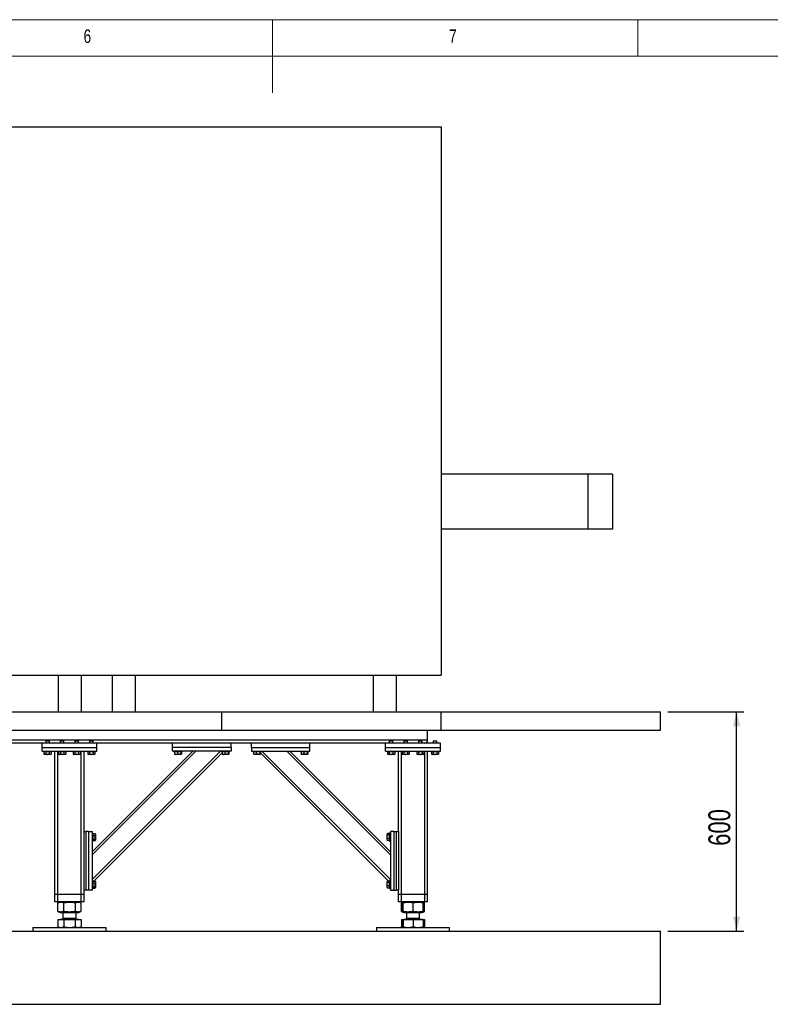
# Model space of a CAD drawing. Header units: millimetres. Extents: x 5 to 589, y 5 to 415.
# Tile 14 of 24: x 262 to 365, y 280 to 415. Entities that reach past the tile are written whole.
import ezdxf

# ---------------------------------------------------------------- set-up
doc = ezdxf.new("R2010")
doc.units = ezdxf.units.MM
doc.layers.add('COTES', color=1, linetype='Continuous')
doc.layers.add('NOTES', color=6, linetype='Continuous')
doc.layers.add('TRAIT-FORT', color=4, linetype='Continuous', lineweight=25)
doc.styles.add('SLDTEXTSTYLE0', font='TXT', dxfattribs={"width": 0.75})
doc.dimstyles.new('SLDDIMSTYLE1', dxfattribs={"dimtxt": 3, "dimasz": 2, "dimexe": 0, "dimexo": 0.0625, "dimgap": 0.75, "dimtad": 1, "dimlfac": 20, "dimrnd": 1e-09, "dimzin": 12, "dimdsep": 46, "dimtxsty": 'SLDTEXTSTYLE0', "dimsah": 1, "dimcen": 0.09, "dimadec": 0, "dimazin": 3, "dimtfac": 1, "dimtofl": 0, "dimtmove": 0, "dimatfit": 3, "dimfxl": 0, "dimfrac": 2, "dimtolj": 1, "dimtzin": 12, "dimarcsym": 0})

# ---------------------------------------------------------------- blocks, each defined once
blk = doc.blocks.new('_D_24')
at = {"layer": 'COTES', "color": 1}
for p, q in [((351.09, 320.33), (361.5, 320.33)), ((360.5, 290.33), (360.5, 320.33)), ((351.09, 290.33), (361.5, 290.33))]:
    blk.add_line(p, q, dxfattribs=at)
for points in [[(360.5, 320.33), (360, 318.33), (361, 318.33)], [(360.5, 290.33), (361, 292.33), (360, 292.33)]]:
    blk.add_solid(points, dxfattribs=at)
at = {"layer": 'COTES', "color": 1, "insert": (356.63, 302.01), "char_height": 3, "attachment_point": 1, "rotation": 90, "style": 'SLDTEXTSTYLE0'}
blk.add_mtext('600', dxfattribs=at)

msp = doc.modelspace()

# ---------------------------------------------------------------- linework, layer by layer
at = {"color": 7, "linetype": 'Continuous', "lineweight": 18}
for p, q in [((589, 415), (5, 415)), ((297, 415), (297, 405)), ((347, 410), (347, 415)), ((584, 410), (10, 410))]:
    msp.add_line(p, q, dxfattribs=at)
at = {"layer": 'TRAIT-FORT', "color": 4, "linetype": 'Continuous', "lineweight": 25}
for p, q in [((210.08551, 400.33155), (320.08551, 400.33155)), ((320.08551, 400.33155), (320.08551, 325.33155)), ((340.12328, 352.83155), (320.08551, 352.83155)), ((340.12328, 352.83155), (340.12328, 345.33155)), ((343.49795, 352.83155), (340.12328, 352.83155)), ((343.49795, 352.83155), (343.49795, 345.33155)), ((340.12328, 345.33155), (320.08551, 345.33155)), ((343.49795, 345.33155), (340.12328, 345.33155)), ((210.08551, 325.33155), (320.08551, 325.33155)), ((267.68551, 325.33155), (267.68551, 320.33155)), ((270.88551, 320.33155), (270.88551, 325.33155)), ((275.08551, 325.33155), (275.08551, 320.33155)), ((278.28551, 320.33155), (278.28551, 325.33155)), ((310.76551, 325.33155), (310.76551, 320.33155)), ((313.96551, 320.33155), (313.96551, 325.33155)), ((260.08533, 320.33155), (290.08533, 320.33155)), ((290.08533, 317.83155), (290.08533, 320.33155)), ((290.08533, 320.33155), (320.08533, 320.33155)), ((320.08533, 317.83155), (320.08533, 320.33155)), ((320.08533, 320.33155), (350.08533, 320.33155)), ((350.08533, 317.83155), (350.08533, 320.33155)), ((260.08533, 317.83155), (290.08533, 317.83155)), ((290.08533, 317.83155), (320.08533, 317.83155)), ((318.23533, 316.45655), (318.23533, 317.83155)), ((320.08533, 317.83155), (350.08533, 317.83155)), ((318.23533, 316.45655), (215.23533, 316.45655)), ((265.48533, 316.05655), (239.33533, 316.05655)), ((265.48533, 315.45655), (265.48533, 316.05655)), ((272.98533, 316.05655), (265.48533, 316.05655)), ((265.48533, 314.95655), (265.48533, 315.45655)), ((265.48533, 315.45655), (272.98533, 315.45655)), ((266.02033, 316.35655), (265.98533, 316.32155)), ((265.98533, 316.32155), (265.98533, 316.05655)), ((266.48533, 316.32155), (265.98533, 316.32155)), ((266.02033, 316.35655), (266.45033, 316.35655)), ((266.48533, 316.32155), (266.45033, 316.35655)), ((266.48533, 316.05655), (266.48533, 316.32155)), ((268.02033, 316.35655), (267.98533, 316.32155)), ((267.98533, 316.32155), (267.98533, 316.05655)), ((268.48533, 316.32155), (267.98533, 316.32155)), ((268.02033, 316.35655), (268.45033, 316.35655)), ((268.48533, 316.32155), (268.45033, 316.35655)), ((268.48533, 316.05655), (268.48533, 316.32155)), ((270.02033, 316.35655), (269.98533, 316.32155)), ((269.98533, 316.32155), (269.98533, 316.05655)), ((270.48533, 316.32155), (269.98533, 316.32155)), ((270.02033, 316.35655), (270.45033, 316.35655)), ((270.48533, 316.32155), (270.45033, 316.35655)), ((270.48533, 316.05655), (270.48533, 316.32155)), ((272.02033, 316.35655), (271.98533, 316.32155)), ((271.98533, 316.32155), (271.98533, 316.05655)), ((272.48533, 316.32155), (271.98533, 316.32155)), ((272.02033, 316.35655), (272.45033, 316.35655)), ((272.48533, 316.32155), (272.45033, 316.35655)), ((272.48533, 316.05655), (272.48533, 316.32155)), ((283.33533, 316.05655), (272.98533, 316.05655)), ((272.98533, 315.45655), (272.98533, 316.05655)), ((272.98533, 314.95655), (272.98533, 315.45655)), ((291.33533, 316.05655), (283.33533, 316.05655)), ((283.33533, 315.45655), (283.33533, 316.05655)), ((283.33533, 314.95655), (283.33533, 315.45655)), ((291.33533, 315.45655), (283.33533, 315.45655)), ((294.13533, 316.05655), (291.33533, 316.05655)), ((291.33533, 315.45655), (291.33533, 316.05655)), ((291.33533, 315.45655), (291.33533, 314.95655)), ((294.13533, 315.45655), (294.13533, 316.05655)), ((302.13533, 316.05655), (294.13533, 316.05655)), ((294.13533, 315.45655), (302.13533, 315.45655)), ((294.13533, 315.45655), (294.13533, 314.95655)), ((312.48533, 316.05655), (302.13533, 316.05655)), ((302.13533, 315.45655), (302.13533, 316.05655)), ((302.13533, 314.95655), (302.13533, 315.45655)), ((312.48533, 315.45655), (312.48533, 316.05655)), ((319.98533, 316.05655), (312.48533, 316.05655)), ((312.48533, 315.45655), (319.98533, 315.45655)), ((312.48533, 314.95655), (312.48533, 315.45655)), ((313.02033, 316.35655), (312.98533, 316.32155)), ((312.98533, 316.32155), (312.98533, 316.05655)), ((313.48533, 316.32155), (312.98533, 316.32155)), ((313.02033, 316.35655), (313.45033, 316.35655)), ((313.48533, 316.32155), (313.45033, 316.35655)), ((313.48533, 316.05655), (313.48533, 316.32155)), ((315.02033, 316.35655), (314.98533, 316.32155)), ((314.98533, 316.32155), (314.98533, 316.05655)), ((315.48533, 316.32155), (314.98533, 316.32155)), ((315.02033, 316.35655), (315.45033, 316.35655)), ((315.48533, 316.32155), (315.45033, 316.35655)), ((315.48533, 316.05655), (315.48533, 316.32155)), ((317.02033, 316.35655), (316.98533, 316.32155)), ((316.98533, 316.32155), (316.98533, 316.05655)), ((317.48533, 316.32155), (316.98533, 316.32155)), ((317.02033, 316.35655), (317.45033, 316.35655)), ((317.48533, 316.32155), (317.45033, 316.35655)), ((317.48533, 316.05655), (317.48533, 316.32155)), ((317.88533, 316.05655), (317.88533, 316.05969)), ((319.02033, 316.35655), (318.98533, 316.32155)), ((318.98533, 316.32155), (318.98533, 316.05655)), ((319.48533, 316.32155), (318.98533, 316.32155)), ((319.02033, 316.35655), (319.45033, 316.35655)), ((319.48533, 316.32155), (319.45033, 316.35655)), ((319.48533, 316.05655), (319.48533, 316.32155)), ((319.98533, 315.45655), (319.98533, 316.05655)), ((319.98533, 314.95655), (319.98533, 315.45655)), ((265.48533, 314.95655), (272.98533, 314.95655)), ((265.68533, 314.95655), (265.68533, 314.85655)), ((266.78533, 314.85655), (265.68534, 314.85655)), ((265.74458, 314.85655), (265.74458, 314.55678)), ((265.74458, 314.55678), (265.83158, 314.50655)), ((266.63908, 314.50655), (265.83158, 314.50655)), ((265.98996, 314.85655), (265.98996, 314.55678)), ((266.48071, 314.85655), (266.48071, 314.55678)), ((266.63908, 314.50655), (266.72608, 314.55678)), ((266.72608, 314.85655), (266.72608, 314.55678)), ((266.78533, 314.85655), (266.78533, 314.95655)), ((267.23533, 295.35655), (267.23533, 314.95655)), ((267.63533, 295.35655), (267.63533, 314.95655)), ((267.68533, 314.95655), (267.68533, 314.85655)), ((268.78533, 314.85655), (267.68534, 314.85655)), ((267.74458, 314.85655), (267.74458, 314.55678)), ((267.74458, 314.55678), (267.83158, 314.50655)), ((268.63908, 314.50655), (267.83158, 314.50655)), ((267.98996, 314.85655), (267.98996, 314.55678)), ((268.48071, 314.85655), (268.48071, 314.55678)), ((268.63908, 314.50655), (268.72608, 314.55678)), ((268.72608, 314.85655), (268.72608, 314.55678)), ((268.78533, 314.85655), (268.78533, 314.95655)), ((269.68533, 314.95655), (269.68533, 314.85655)), ((270.78533, 314.85655), (269.68534, 314.85655)), ((269.74458, 314.85655), (269.74458, 314.55678)), ((269.74458, 314.55678), (269.83158, 314.50655)), ((270.63908, 314.50655), (269.83158, 314.50655)), ((269.98996, 314.85655), (269.98996, 314.55678)), ((270.48071, 314.85655), (270.48071, 314.55678)), ((270.63908, 314.50655), (270.72608, 314.55678)), ((270.72608, 314.85655), (270.72608, 314.55678)), ((270.78533, 314.85655), (270.78533, 314.95655)), ((270.83533, 295.35655), (270.83533, 314.95655)), ((271.23533, 303.95655), (271.23533, 314.95655)), ((271.68533, 314.95655), (271.68533, 314.85655)), ((272.78533, 314.85655), (271.68534, 314.85655)), ((271.74458, 314.85655), (271.74458, 314.55678)), ((271.74458, 314.55678), (271.83158, 314.50655)), ((272.63908, 314.50655), (271.83158, 314.50655)), ((271.98996, 314.85655), (271.98996, 314.55678)), ((272.33533, 301.19919), (286.09269, 314.95655)), ((272.33533, 300.77493), (286.51696, 314.95655)), ((272.33533, 297.38082), (289.91107, 314.95655)), ((272.48071, 314.85655), (272.48071, 314.55678)), ((272.57232, 297.19354), (290.12345, 314.74467)), ((272.63908, 314.50655), (272.72608, 314.55678)), ((272.72608, 314.85655), (272.72608, 314.55678)), ((272.78533, 314.85655), (272.78533, 314.95655)), ((291.33533, 314.95655), (283.33533, 314.95655)), ((283.53533, 314.95655), (283.53533, 314.85655)), ((283.98383, 314.85655), (283.53533, 314.85655)), ((283.62345, 314.85655), (283.62345, 314.55678)), ((283.65253, 314.52333), (283.68158, 314.50655)), ((283.82445, 314.50655), (283.68158, 314.50655)), ((284.48908, 314.50655), (283.82445, 314.50655)), ((284.63533, 314.85655), (283.98383, 314.85655)), ((283.99799, 314.85655), (283.99799, 314.55678)), ((284.45988, 314.85655), (284.45988, 314.55678)), ((284.48908, 314.50655), (284.51814, 314.52333)), ((284.54722, 314.85655), (284.54722, 314.55678)), ((284.63533, 314.85655), (284.63533, 314.95655)), ((290.03533, 314.95655), (290.03533, 314.85655)), ((290.48383, 314.85655), (290.03533, 314.85655)), ((290.12345, 314.85655), (290.12345, 314.55678)), ((290.15253, 314.52333), (290.18158, 314.50655)), ((290.32445, 314.50655), (290.18158, 314.50655)), ((290.98908, 314.50655), (290.32445, 314.50655)), ((291.13533, 314.85655), (290.48383, 314.85655)), ((290.49799, 314.85655), (290.49799, 314.55678)), ((290.95988, 314.85655), (290.95988, 314.55678)), ((290.98908, 314.50655), (291.01814, 314.52333)), ((291.04722, 314.85655), (291.04722, 314.55678)), ((291.13533, 314.85655), (291.13533, 314.95655)), ((294.13533, 314.95655), (302.13533, 314.95655)), ((294.33533, 314.95655), (294.33533, 314.85655)), ((295.43533, 314.85655), (294.33533, 314.85655)), ((294.42345, 314.85655), (294.42345, 314.55678)), ((294.45253, 314.52333), (294.48158, 314.50655)), ((295.28908, 314.50655), (294.48158, 314.50655)), ((294.79799, 314.85655), (294.79799, 314.55678)), ((295.25988, 314.85655), (295.25988, 314.55678)), ((295.28908, 314.50655), (295.31814, 314.52333)), ((295.34722, 314.85655), (295.34722, 314.55678)), ((312.89834, 297.19354), (295.34722, 314.74467)), ((295.43533, 314.85655), (295.43533, 314.95655)), ((313.13533, 297.38082), (295.5596, 314.95655)), ((313.13533, 300.77493), (298.95371, 314.95655)), ((313.13533, 301.19919), (299.37797, 314.95655)), ((300.83533, 314.95655), (300.83533, 314.85655)), ((301.93533, 314.85655), (300.83533, 314.85655)), ((300.92345, 314.85655), (300.92345, 314.55678)), ((300.95253, 314.52333), (300.98158, 314.50655)), ((301.78908, 314.50655), (300.98158, 314.50655)), ((301.29799, 314.85655), (301.29799, 314.55678)), ((301.75988, 314.85655), (301.75988, 314.55678)), ((301.78908, 314.50655), (301.81814, 314.52333)), ((301.84722, 314.85655), (301.84722, 314.55678)), ((301.93533, 314.85655), (301.93533, 314.95655)), ((312.48533, 314.95655), (319.98533, 314.95655)), ((312.68533, 314.95655), (312.68533, 314.85655)), ((313.78533, 314.85655), (312.68534, 314.85655)), ((312.74458, 314.85655), (312.74458, 314.55678)), ((312.74458, 314.55678), (312.83158, 314.50655)), ((313.63908, 314.50655), (312.83158, 314.50655)), ((312.98996, 314.85655), (312.98996, 314.55678)), ((313.48071, 314.85655), (313.48071, 314.55678)), ((313.63908, 314.50655), (313.72608, 314.55678)), ((313.72608, 314.85655), (313.72608, 314.55678)), ((313.78533, 314.85655), (313.78533, 314.95655)), ((314.23533, 303.95655), (314.23533, 314.95655)), ((314.63533, 295.35655), (314.63533, 314.95655)), ((314.68533, 314.95655), (314.68533, 314.85655)), ((315.78533, 314.85655), (314.68534, 314.85655)), ((314.74458, 314.85655), (314.74458, 314.55678)), ((314.74458, 314.55678), (314.83158, 314.50655)), ((315.63908, 314.50655), (314.83158, 314.50655)), ((314.98996, 314.85655), (314.98996, 314.55678)), ((315.48071, 314.85655), (315.48071, 314.55678)), ((315.63908, 314.50655), (315.72608, 314.55678)), ((315.72608, 314.85655), (315.72608, 314.55678)), ((315.78533, 314.85655), (315.78533, 314.95655)), ((316.68533, 314.95655), (316.68533, 314.85655)), ((317.78533, 314.85655), (316.68534, 314.85655)), ((316.74458, 314.85655), (316.74458, 314.55678)), ((316.74458, 314.55678), (316.83158, 314.50655)), ((317.63908, 314.50655), (316.83158, 314.50655)), ((316.98996, 314.85655), (316.98996, 314.55678)), ((317.48071, 314.85655), (317.48071, 314.55678)), ((317.63908, 314.50655), (317.72608, 314.55678)), ((317.72608, 314.85655), (317.72608, 314.55678)), ((317.78533, 314.85655), (317.78533, 314.95655)), ((317.83533, 295.35655), (317.83533, 314.95655)), ((318.23533, 295.35655), (318.23533, 314.95655)), ((318.68533, 314.95655), (318.68533, 314.85655)), ((319.78533, 314.85655), (318.68534, 314.85655)), ((318.74458, 314.85655), (318.74458, 314.55678)), ((318.74458, 314.55678), (318.83158, 314.50655)), ((319.63908, 314.50655), (318.83158, 314.50655)), ((318.98996, 314.85655), (318.98996, 314.55678)), ((319.48071, 314.85655), (319.48071, 314.55678)), ((319.63908, 314.50655), (319.72608, 314.55678)), ((319.72608, 314.85655), (319.72608, 314.55678)), ((319.78533, 314.85655), (319.78533, 314.95655)), ((271.23533, 295.95655), (271.23533, 303.95655)), ((271.23533, 303.95655), (271.48533, 303.95655)), ((271.48533, 303.95655), (271.48533, 295.95655)), ((271.83533, 303.95655), (271.48533, 303.95655)), ((271.83533, 303.95655), (271.83533, 295.95655)), ((271.83533, 303.95655), (272.33533, 303.95655)), ((272.33533, 303.95655), (272.33533, 295.95655)), ((272.43533, 303.75655), (272.33533, 303.75655)), ((272.43533, 303.75655), (272.43533, 303.41723)), ((272.43533, 303.69354), (272.7351, 303.69354)), ((272.43533, 303.41723), (272.43533, 302.65655)), ((272.43533, 303.39756), (272.7351, 303.39756)), ((272.7351, 303.69354), (272.74987, 303.66794)), ((272.78533, 303.6103), (272.75151, 303.66888)), ((272.78533, 303.6103), (272.78533, 303.15669)), ((272.78533, 303.15669), (272.78533, 302.8028)), ((312.71915, 303.66888), (312.68533, 303.6103)), ((312.68533, 302.8028), (312.68533, 303.6103)), ((313.03533, 303.69354), (312.73556, 303.69354)), ((313.03533, 303.50253), (312.73556, 303.50253)), ((313.03533, 303.01554), (312.73556, 303.01554)), ((313.13533, 303.75655), (313.03533, 303.75655)), ((313.03533, 302.65655), (313.03533, 303.75655)), ((313.63533, 303.95655), (313.13533, 303.95655)), ((313.13533, 303.95655), (313.13533, 295.95655)), ((313.63533, 303.95655), (313.98533, 303.95655)), ((313.63533, 295.95655), (313.63533, 303.95655)), ((313.98533, 295.95655), (313.98533, 303.95655)), ((313.98533, 303.95655), (314.23533, 303.95655)), ((314.23533, 303.95655), (314.23533, 295.95655)), ((272.33533, 302.65655), (272.43533, 302.65655)), ((272.43533, 302.91057), (272.7351, 302.91057)), ((272.43533, 302.71956), (272.7351, 302.71956)), ((272.75151, 302.74422), (272.78533, 302.8028)), ((312.68533, 302.8028), (312.71915, 302.74422)), ((312.73556, 302.71956), (312.72079, 302.74517)), ((313.03533, 302.71956), (312.73556, 302.71956)), ((313.03533, 302.65655), (313.13533, 302.65655)), ((272.43533, 297.25655), (272.33533, 297.25655)), ((272.43533, 297.25655), (272.43533, 296.91723)), ((272.43533, 297.19354), (272.7351, 297.19354)), ((272.43533, 296.91723), (272.43533, 296.15655)), ((272.43533, 296.89756), (272.7351, 296.89756)), ((272.43533, 296.41057), (272.7351, 296.41057)), ((272.7351, 297.19354), (272.74987, 297.16794)), ((272.78533, 297.1103), (272.75151, 297.16888)), ((272.75151, 296.24422), (272.78533, 296.3028)), ((272.78533, 297.1103), (272.78533, 296.65669)), ((272.78533, 296.65669), (272.78533, 296.3028)), ((312.71915, 297.16888), (312.68533, 297.1103)), ((312.68533, 296.3028), (312.68533, 297.1103)), ((312.68533, 296.3028), (312.71915, 296.24422)), ((313.03533, 297.19354), (312.73556, 297.19354)), ((313.03533, 297.00253), (312.73556, 297.00253)), ((313.03533, 296.51554), (312.73556, 296.51554)), ((313.13533, 297.25655), (313.03533, 297.25655)), ((313.03533, 296.15655), (313.03533, 297.25655)), ((267.23533, 294.35655), (267.23533, 295.35655)), ((267.63533, 295.35655), (267.23533, 295.35655)), ((267.63533, 294.35655), (267.63533, 295.35655)), ((270.83533, 295.35655), (267.63533, 295.35655)), ((270.83533, 294.35655), (270.83533, 295.35655)), ((271.23533, 295.35655), (270.83533, 295.35655)), ((271.48533, 295.95655), (271.23533, 295.95655)), ((271.23533, 295.35655), (271.23533, 295.95655)), ((271.23533, 294.35655), (271.23533, 295.35655)), ((271.83533, 295.95655), (271.48533, 295.95655)), ((272.33533, 295.95655), (271.83533, 295.95655)), ((272.33533, 296.15655), (272.43533, 296.15655)), ((272.43533, 296.21956), (272.7351, 296.21956)), ((312.73556, 296.21956), (312.72079, 296.24517)), ((313.03533, 296.21956), (312.73556, 296.21956)), ((313.03533, 296.15655), (313.13533, 296.15655)), ((313.13533, 295.95655), (313.63533, 295.95655)), ((313.63533, 295.95655), (313.98533, 295.95655)), ((314.23533, 295.95655), (313.98533, 295.95655)), ((314.23533, 295.35655), (314.23533, 295.95655)), ((314.23533, 294.35655), (314.23533, 295.35655)), ((314.63533, 295.35655), (314.23533, 295.35655)), ((314.63533, 294.35655), (314.63533, 295.35655)), ((317.83533, 295.35655), (314.63533, 295.35655)), ((317.83533, 294.35655), (317.83533, 295.35655)), ((318.23533, 295.35655), (317.83533, 295.35655)), ((318.23533, 294.35655), (318.23533, 295.35655)), ((267.63533, 294.35655), (267.23533, 294.35655)), ((270.83533, 294.35655), (267.63533, 294.35655)), ((267.6598, 294.22907), (267.64774, 294.22473)), ((267.64774, 293.03837), (267.64774, 294.22473)), ((267.97388, 294.35655), (267.65852, 294.22914)), ((268.45817, 293.03837), (268.45817, 294.22473)), ((270.04577, 293.03837), (270.04577, 294.22473)), ((270.81214, 294.22914), (270.49678, 294.35655)), ((270.82293, 293.03837), (270.82293, 294.22473)), ((271.23533, 294.35655), (270.83533, 294.35655)), ((314.63533, 294.35655), (314.23533, 294.35655)), ((317.83533, 294.35655), (314.63533, 294.35655)), ((314.6598, 294.22907), (314.64774, 294.22473)), ((314.64774, 293.03837), (314.64774, 294.22473)), ((314.85726, 294.30943), (314.65852, 294.22914)), ((314.85083, 293.03837), (314.85083, 294.22473)), ((314.97388, 294.35655), (314.85932, 294.31027)), ((314.87004, 293.03837), (314.87004, 294.22473)), ((316.25455, 293.03837), (316.25455, 294.22473)), ((317.61135, 294.31027), (317.49678, 294.35655)), ((317.81214, 294.22914), (317.61135, 294.31027)), ((317.61984, 293.03837), (317.61984, 294.22473)), ((317.82293, 293.03837), (317.82293, 294.22473)), ((318.23533, 294.35655), (317.83533, 294.35655)), ((267.64774, 293.03837), (267.65979, 293.03422)), ((267.65852, 293.03397), (267.97388, 292.90655)), ((267.97388, 292.90655), (268.61787, 292.90655)), ((268.33533, 292.90655), (268.33533, 292.1148)), ((268.61787, 292.90655), (270.49678, 292.90655)), ((270.13533, 292.1148), (270.13533, 292.90655)), ((270.49678, 292.90655), (270.81214, 293.03397)), ((314.64774, 293.03837), (314.65979, 293.03422)), ((314.65852, 293.03397), (314.85949, 292.95277)), ((314.85949, 292.95277), (314.97388, 292.90655)), ((314.97388, 292.90655), (317.33533, 292.90655)), ((315.33533, 292.90655), (315.33533, 292.1148)), ((317.13533, 292.1148), (317.13533, 292.90655)), ((317.33533, 292.90655), (317.49678, 292.90655)), ((317.49678, 292.90655), (317.61118, 292.95277)), ((317.61118, 292.95277), (317.81214, 293.03397)), ((267.64773, 291.94655), (267.64773, 290.95436)), ((267.64773, 291.94655), (268.45817, 291.94655)), ((267.65852, 290.94831), (267.64773, 290.95436)), ((267.65842, 290.94813), (267.86033, 290.83155)), ((267.95758, 291.95655), (267.95758, 291.94655)), ((267.95758, 291.95655), (270.51308, 291.95655)), ((268.44358, 292.1148), (268.33533, 292.00655)), ((268.33533, 292.1148), (270.13533, 292.1148)), ((268.33533, 292.00655), (270.13533, 292.00655)), ((268.45817, 291.94655), (268.45817, 290.95436)), ((268.45817, 291.94655), (270.04577, 291.94655)), ((270.13533, 292.00655), (270.02708, 292.1148)), ((270.04577, 290.95436), (270.04577, 291.94655)), ((270.04577, 291.94655), (270.82293, 291.94655)), ((270.51308, 291.94655), (270.51308, 291.95655)), ((270.61033, 290.83155), (270.81225, 290.94813)), ((270.82293, 291.94655), (270.82293, 290.95436)), ((314.64773, 291.94655), (314.64773, 290.95436)), ((314.64773, 291.94655), (314.85082, 291.94655)), ((314.65852, 290.94831), (314.64773, 290.95436)), ((314.65842, 290.94813), (314.86033, 290.83155)), ((314.85082, 291.94655), (314.85082, 290.95436)), ((314.85082, 291.94655), (314.87004, 291.94655)), ((314.87004, 291.94655), (314.87004, 290.95436)), ((314.87004, 291.94655), (316.25455, 291.94655)), ((314.95758, 291.95655), (314.95758, 291.94655)), ((314.95758, 291.95655), (317.51308, 291.95655)), ((315.44358, 292.1148), (315.33533, 292.00655)), ((315.33533, 292.1148), (317.13533, 292.1148)), ((315.33533, 292.00655), (315.46141, 292.00655)), ((315.46141, 292.00655), (317.13533, 292.00655)), ((316.25455, 291.94655), (316.25455, 290.95436)), ((316.25455, 291.94655), (317.61984, 291.94655)), ((317.13533, 292.00655), (317.02708, 292.1148)), ((317.51308, 291.94655), (317.51308, 291.95655)), ((317.61033, 290.83155), (317.81225, 290.94813)), ((317.61984, 291.94655), (317.82293, 291.94655)), ((317.61984, 291.94655), (317.61984, 290.95436)), ((317.82293, 291.94655), (317.82293, 290.95436)), ((200.08533, 290.33155), (350.08533, 290.33155)), ((264.28533, 290.83155), (264.23533, 290.78155)), ((264.23533, 290.78155), (264.23533, 290.33155)), ((274.23533, 290.78155), (264.23533, 290.78155)), ((264.28533, 290.83155), (274.18533, 290.83155)), ((274.23533, 290.78155), (274.18533, 290.83155)), ((274.23533, 290.33155), (274.23533, 290.78155)), ((311.28533, 290.83155), (311.23533, 290.78155)), ((311.23533, 290.78155), (311.23533, 290.33155)), ((314.14804, 290.78155), (311.23533, 290.78155)), ((311.28533, 290.83155), (314.16892, 290.83155)), ((321.23533, 290.78155), (314.14804, 290.78155)), ((314.16892, 290.83155), (321.18533, 290.83155)), ((321.23533, 290.78155), (321.18533, 290.83155)), ((321.23533, 290.33155), (321.23533, 290.78155)), ((350.08533, 280.33155), (350.08533, 290.33155)), ((200.08533, 280.33155), (350.08533, 280.33155))]:
    msp.add_line(p, q, dxfattribs=at)
for centre, radius, start, end in [((317.83533, 316.45655), 0.4, 270, 0), ((268.28533, 292.00655), 0.05, 270, 0), ((270.18533, 292.00655), 0.05, 180, 270), ((315.28533, 292.00655), 0.05, 270, 0), ((317.18533, 292.00655), 0.05, 180, 270)]:
    msp.add_arc(centre, radius, start, end, dxfattribs=at)
for points, knots in [([(265.98996, 314.55678), (265.96866, 314.54582), (265.92561, 314.52365), (265.86181, 314.51554), (265.80083, 314.52745), (265.76345, 314.54694), (265.74458, 314.55678)], [0, 0, 0, 0, 0.264604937, 0.534947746, 0.765343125, 1, 1, 1, 1]), ([(265.98996, 314.55678), (266.03255, 314.54582), (266.11866, 314.52365), (266.24625, 314.51554), (266.36821, 314.52745), (266.44298, 314.54694), (266.48071, 314.55678)], [0, 0, 0, 0, 0.2646049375, 0.5349477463, 0.7653431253, 1, 1, 1, 1]), ([(266.72608, 314.55678), (266.69486, 314.54159), (266.64323, 314.51648), (266.56834, 314.51881), (266.51796, 314.53625), (266.48898, 314.55222), (266.48071, 314.55678)], [0, 0, 0, 0, 0.385549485, 0.637641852, 0.896546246, 1, 1, 1, 1]), ([(267.98996, 314.55678), (267.96866, 314.54582), (267.92561, 314.52365), (267.86181, 314.51554), (267.80083, 314.52745), (267.76345, 314.54694), (267.74458, 314.55678)], [0, 0, 0, 0, 0.264604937, 0.534947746, 0.765343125, 1, 1, 1, 1]), ([(267.98996, 314.55678), (268.03255, 314.54582), (268.11866, 314.52365), (268.24625, 314.51554), (268.36821, 314.52745), (268.44298, 314.54694), (268.48071, 314.55678)], [0, 0, 0, 0, 0.2646049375, 0.5349477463, 0.7653431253, 1, 1, 1, 1]), ([(268.72608, 314.55678), (268.69486, 314.54159), (268.64323, 314.51648), (268.56834, 314.51881), (268.51796, 314.53625), (268.48898, 314.55222), (268.48071, 314.55678)], [0, 0, 0, 0, 0.385549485, 0.637641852, 0.896546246, 1, 1, 1, 1]), ([(269.98996, 314.55678), (269.96866, 314.54582), (269.92561, 314.52365), (269.86181, 314.51554), (269.80083, 314.52745), (269.76345, 314.54694), (269.74458, 314.55678)], [0, 0, 0, 0, 0.264604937, 0.534947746, 0.765343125, 1, 1, 1, 1]), ([(269.98996, 314.55678), (270.03255, 314.54582), (270.11866, 314.52365), (270.24625, 314.51554), (270.36821, 314.52745), (270.44298, 314.54694), (270.48071, 314.55678)], [0, 0, 0, 0, 0.2646049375, 0.5349477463, 0.7653431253, 1, 1, 1, 1]), ([(270.72608, 314.55678), (270.69486, 314.54159), (270.64323, 314.51648), (270.56834, 314.51881), (270.51796, 314.53625), (270.48898, 314.55222), (270.48071, 314.55678)], [0, 0, 0, 0, 0.385549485, 0.637641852, 0.896546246, 1, 1, 1, 1]), ([(271.98996, 314.55678), (271.96866, 314.54582), (271.92561, 314.52365), (271.86181, 314.51554), (271.80083, 314.52745), (271.76345, 314.54694), (271.74458, 314.55678)], [0, 0, 0, 0, 0.264604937, 0.534947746, 0.765343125, 1, 1, 1, 1]), ([(271.98996, 314.55678), (272.03255, 314.54582), (272.11866, 314.52365), (272.24625, 314.51554), (272.36821, 314.52745), (272.44298, 314.54694), (272.48071, 314.55678)], [0, 0, 0, 0, 0.2646049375, 0.5349477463, 0.7653431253, 1, 1, 1, 1]), ([(272.72608, 314.55678), (272.69486, 314.54159), (272.64323, 314.51648), (272.56834, 314.51881), (272.51796, 314.53625), (272.48898, 314.55222), (272.48071, 314.55678)], [0, 0, 0, 0, 0.385549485, 0.637641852, 0.896546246, 1, 1, 1, 1]), ([(283.65344, 314.5249), (283.65018, 314.52633), (283.64, 314.53079), (283.63015, 314.54626), (283.62345, 314.55678)], [0, 0, 0, 0, 0.320055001, 1, 1, 1, 1]), ([(283.62345, 314.55678), (283.6711, 314.54159), (283.74992, 314.51648), (283.86423, 314.51881), (283.94113, 314.53625), (283.98537, 314.55222), (283.99799, 314.55678)], [0, 0, 0, 0, 0.385549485, 0.637641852, 0.896546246, 1, 1, 1, 1]), ([(284.45988, 314.55678), (284.41979, 314.54582), (284.33874, 314.52365), (284.21866, 314.51554), (284.10388, 314.52745), (284.0335, 314.54694), (283.99799, 314.55678)], [0, 0, 0, 0, 0.264604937, 0.534947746, 0.765343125, 1, 1, 1, 1]), ([(284.45988, 314.55678), (284.46746, 314.54582), (284.48278, 314.52365), (284.50549, 314.51554), (284.52719, 314.52745), (284.5405, 314.54694), (284.54722, 314.55678)], [0, 0, 0, 0, 0.264604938, 0.534947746, 0.765343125, 1, 1, 1, 1]), ([(290.15344, 314.5249), (290.15018, 314.52633), (290.14, 314.53079), (290.13015, 314.54626), (290.12345, 314.55678)], [0, 0, 0, 0, 0.320055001, 1, 1, 1, 1]), ([(290.12345, 314.55678), (290.1711, 314.54159), (290.24992, 314.51648), (290.36423, 314.51881), (290.44113, 314.53625), (290.48537, 314.55222), (290.49799, 314.55678)], [0, 0, 0, 0, 0.385549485, 0.637641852, 0.896546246, 1, 1, 1, 1]), ([(290.95988, 314.55678), (290.91979, 314.54582), (290.83874, 314.52365), (290.71866, 314.51554), (290.60388, 314.52745), (290.5335, 314.54694), (290.49799, 314.55678)], [0, 0, 0, 0, 0.264604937, 0.534947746, 0.765343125, 1, 1, 1, 1]), ([(290.95988, 314.55678), (290.96746, 314.54582), (290.98278, 314.52365), (291.00549, 314.51554), (291.02719, 314.52745), (291.0405, 314.54694), (291.04722, 314.55678)], [0, 0, 0, 0, 0.264604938, 0.534947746, 0.765343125, 1, 1, 1, 1]), ([(294.79799, 314.55678), (294.75034, 314.54159), (294.67153, 314.51648), (294.55722, 314.51881), (294.48031, 314.53625), (294.43608, 314.55222), (294.42345, 314.55678)], [0, 0, 0, 0, 0.385549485, 0.637641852, 0.896546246, 1, 1, 1, 1]), ([(294.45344, 314.5249), (294.45018, 314.52633), (294.44, 314.53079), (294.43015, 314.54626), (294.42345, 314.55678)], [0, 0, 0, 0, 0.320055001, 1, 1, 1, 1]), ([(295.25988, 314.55678), (295.21979, 314.54582), (295.13874, 314.52365), (295.01866, 314.51554), (294.90388, 314.52745), (294.8335, 314.54694), (294.79799, 314.55678)], [0, 0, 0, 0, 0.264604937, 0.534947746, 0.765343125, 1, 1, 1, 1]), ([(295.25988, 314.55678), (295.26746, 314.54582), (295.28278, 314.52365), (295.30549, 314.51554), (295.32719, 314.52745), (295.3405, 314.54694), (295.34722, 314.55678)], [0, 0, 0, 0, 0.264604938, 0.534947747, 0.765343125, 1, 1, 1, 1]), ([(301.29799, 314.55678), (301.25034, 314.54159), (301.17153, 314.51648), (301.05722, 314.51881), (300.98031, 314.53625), (300.93608, 314.55222), (300.92345, 314.55678)], [0, 0, 0, 0, 0.385549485, 0.637641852, 0.896546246, 1, 1, 1, 1]), ([(300.95344, 314.5249), (300.95018, 314.52633), (300.94, 314.53079), (300.93015, 314.54626), (300.92345, 314.55678)], [0, 0, 0, 0, 0.320055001, 1, 1, 1, 1]), ([(301.75988, 314.55678), (301.71979, 314.54582), (301.63874, 314.52365), (301.51866, 314.51554), (301.40388, 314.52745), (301.3335, 314.54694), (301.29799, 314.55678)], [0, 0, 0, 0, 0.264604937, 0.534947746, 0.765343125, 1, 1, 1, 1]), ([(301.75988, 314.55678), (301.76746, 314.54582), (301.78278, 314.52365), (301.80549, 314.51554), (301.82719, 314.52745), (301.8405, 314.54694), (301.84722, 314.55678)], [0, 0, 0, 0, 0.264604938, 0.534947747, 0.765343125, 1, 1, 1, 1]), ([(312.98996, 314.55678), (312.96866, 314.54582), (312.92561, 314.52365), (312.86181, 314.51554), (312.80083, 314.52745), (312.76345, 314.54694), (312.74458, 314.55678)], [0, 0, 0, 0, 0.264604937, 0.534947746, 0.765343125, 1, 1, 1, 1]), ([(312.98996, 314.55678), (313.03255, 314.54582), (313.11866, 314.52365), (313.24625, 314.51554), (313.36821, 314.52745), (313.44298, 314.54694), (313.48071, 314.55678)], [0, 0, 0, 0, 0.2646049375, 0.5349477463, 0.7653431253, 1, 1, 1, 1]), ([(313.72608, 314.55678), (313.69486, 314.54159), (313.64323, 314.51648), (313.56834, 314.51881), (313.51796, 314.53625), (313.48898, 314.55222), (313.48071, 314.55678)], [0, 0, 0, 0, 0.385549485, 0.637641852, 0.896546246, 1, 1, 1, 1]), ([(314.98996, 314.55678), (314.96866, 314.54582), (314.92561, 314.52365), (314.86181, 314.51554), (314.80083, 314.52745), (314.76345, 314.54694), (314.74458, 314.55678)], [0, 0, 0, 0, 0.264604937, 0.534947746, 0.765343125, 1, 1, 1, 1]), ([(314.98996, 314.55678), (315.03255, 314.54582), (315.11866, 314.52365), (315.24625, 314.51554), (315.36821, 314.52745), (315.44298, 314.54694), (315.48071, 314.55678)], [0, 0, 0, 0, 0.2646049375, 0.5349477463, 0.7653431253, 1, 1, 1, 1]), ([(315.72608, 314.55678), (315.69486, 314.54159), (315.64323, 314.51648), (315.56834, 314.51881), (315.51796, 314.53625), (315.48898, 314.55222), (315.48071, 314.55678)], [0, 0, 0, 0, 0.385549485, 0.637641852, 0.896546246, 1, 1, 1, 1]), ([(316.98996, 314.55678), (316.96866, 314.54582), (316.92561, 314.52365), (316.86181, 314.51554), (316.80083, 314.52745), (316.76345, 314.54694), (316.74458, 314.55678)], [0, 0, 0, 0, 0.264604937, 0.534947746, 0.765343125, 1, 1, 1, 1]), ([(316.98996, 314.55678), (317.03255, 314.54582), (317.11866, 314.52365), (317.24625, 314.51554), (317.36821, 314.52745), (317.44298, 314.54694), (317.48071, 314.55678)], [0, 0, 0, 0, 0.2646049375, 0.5349477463, 0.7653431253, 1, 1, 1, 1]), ([(317.72608, 314.55678), (317.69486, 314.54159), (317.64323, 314.51648), (317.56834, 314.51881), (317.51796, 314.53625), (317.48898, 314.55222), (317.48071, 314.55678)], [0, 0, 0, 0, 0.385549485, 0.637641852, 0.896546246, 1, 1, 1, 1]), ([(318.98996, 314.55678), (318.96866, 314.54582), (318.92561, 314.52365), (318.86181, 314.51554), (318.80083, 314.52745), (318.76345, 314.54694), (318.74458, 314.55678)], [0, 0, 0, 0, 0.264604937, 0.534947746, 0.765343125, 1, 1, 1, 1]), ([(318.98996, 314.55678), (319.03255, 314.54582), (319.11866, 314.52365), (319.24625, 314.51554), (319.36821, 314.52745), (319.44298, 314.54694), (319.48071, 314.55678)], [0, 0, 0, 0, 0.2646049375, 0.5349477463, 0.7653431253, 1, 1, 1, 1]), ([(319.72608, 314.55678), (319.69486, 314.54159), (319.64323, 314.51648), (319.56834, 314.51881), (319.51796, 314.53625), (319.48898, 314.55222), (319.48071, 314.55678)], [0, 0, 0, 0, 0.385549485, 0.637641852, 0.896546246, 1, 1, 1, 1]), ([(272.7351, 303.69354), (272.74607, 303.66786), (272.76823, 303.61592), (272.77634, 303.53897), (272.76444, 303.46541), (272.74494, 303.42032), (272.7351, 303.39756)], [0, 0, 0, 0, 0.264604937, 0.534947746, 0.765343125, 1, 1, 1, 1]), ([(272.7351, 302.91057), (272.75029, 302.97253), (272.77541, 303.07501), (272.77308, 303.22364), (272.75563, 303.32363), (272.73966, 303.38114), (272.7351, 303.39756)], [0, 0, 0, 0, 0.385549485, 0.637641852, 0.896546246, 1, 1, 1, 1]), ([(312.73556, 303.01554), (312.72037, 303.0775), (312.69526, 303.17998), (312.69759, 303.32861), (312.71503, 303.4286), (312.731, 303.48611), (312.73556, 303.50253)], [0, 0, 0, 0, 0.385549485, 0.637641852, 0.896546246, 1, 1, 1, 1]), ([(312.73556, 303.69354), (312.7246, 303.67697), (312.70243, 303.64345), (312.69432, 303.59379), (312.70622, 303.54632), (312.72572, 303.51722), (312.73556, 303.50253)], [0, 0, 0, 0, 0.264604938, 0.534947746, 0.765343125, 1, 1, 1, 1]), ([(312.73556, 302.71956), (312.7246, 302.74525), (312.70243, 302.79719), (312.69432, 302.87413), (312.70622, 302.94769), (312.72572, 302.99279), (312.73556, 303.01554)], [0, 0, 0, 0, 0.2646049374, 0.5349477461, 0.7653431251, 1, 1, 1, 1]), ([(272.7351, 302.71956), (272.74607, 302.73614), (272.76823, 302.76966), (272.77634, 302.81932), (272.76444, 302.86679), (272.74494, 302.89589), (272.7351, 302.91057)], [0, 0, 0, 0, 0.264604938, 0.534947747, 0.765343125, 1, 1, 1, 1]), ([(272.7351, 297.19354), (272.74607, 297.16786), (272.76823, 297.11592), (272.77634, 297.03897), (272.76444, 296.96541), (272.74494, 296.92032), (272.7351, 296.89756)], [0, 0, 0, 0, 0.264604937, 0.534947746, 0.765343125, 1, 1, 1, 1]), ([(272.7351, 296.41057), (272.75029, 296.47253), (272.77541, 296.57501), (272.77308, 296.72364), (272.75563, 296.82363), (272.73966, 296.88114), (272.7351, 296.89756)], [0, 0, 0, 0, 0.385549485, 0.637641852, 0.896546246, 1, 1, 1, 1]), ([(272.7351, 296.21956), (272.74607, 296.23614), (272.76823, 296.26966), (272.77634, 296.31932), (272.76444, 296.36679), (272.74494, 296.39589), (272.7351, 296.41057)], [0, 0, 0, 0, 0.264604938, 0.534947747, 0.765343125, 1, 1, 1, 1]), ([(312.73556, 296.51554), (312.72037, 296.5775), (312.69526, 296.67998), (312.69759, 296.82861), (312.71503, 296.9286), (312.731, 296.98611), (312.73556, 297.00253)], [0, 0, 0, 0, 0.385549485, 0.637641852, 0.896546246, 1, 1, 1, 1]), ([(312.73556, 297.19354), (312.7246, 297.17697), (312.70243, 297.14345), (312.69432, 297.09379), (312.70622, 297.04632), (312.72572, 297.01722), (312.73556, 297.00253)], [0, 0, 0, 0, 0.264604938, 0.534947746, 0.765343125, 1, 1, 1, 1]), ([(312.73556, 296.21956), (312.7246, 296.24525), (312.70243, 296.29719), (312.69432, 296.37413), (312.70622, 296.44769), (312.72572, 296.49279), (312.73556, 296.51554)], [0, 0, 0, 0, 0.2646049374, 0.5349477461, 0.7653431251, 1, 1, 1, 1]), ([(267.64774, 294.22473), (267.70183, 294.24432), (267.80429, 294.28142), (267.95496, 294.30894), (268.08867, 294.31307), (268.21268, 294.29869), (268.33295, 294.27092), (268.41508, 294.24063), (268.45817, 294.22473)], [0, 0, 0, 0, 0.202068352, 0.382699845, 0.555314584, 0.692991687, 0.838894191, 1, 1, 1, 1]), ([(268.45817, 294.22473), (268.56415, 294.24432), (268.76485, 294.28142), (269.06, 294.30894), (269.32195, 294.31307), (269.56486, 294.29869), (269.80047, 294.27092), (269.96135, 294.24063), (270.04577, 294.22473)], [0, 0, 0, 0, 0.202068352, 0.382699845, 0.555314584, 0.692991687, 0.838894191, 1, 1, 1, 1]), ([(270.04577, 294.22473), (270.09765, 294.24432), (270.19589, 294.28142), (270.34037, 294.30893), (270.4686, 294.31308), (270.58751, 294.29865), (270.6988, 294.27204), (270.77355, 294.24338), (270.81087, 294.22907)], [0, 0, 0, 0, 0.205279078, 0.38878068, 0.564138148, 0.704002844, 0.852223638, 1, 1, 1, 1]), ([(314.64774, 294.22473), (314.70176, 294.24569), (314.77069, 294.27244), (314.84063, 294.28425), (314.85576, 294.28681)], [0, 0, 0, 0, 0.783639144, 1, 1, 1, 1]), ([(314.85083, 294.22473), (314.85211, 294.24432), (314.85454, 294.28142), (314.85811, 294.30894), (314.86128, 294.31307), (314.86422, 294.29869), (314.86707, 294.27092), (314.86902, 294.24063), (314.87004, 294.22473)], [0, 0, 0, 0, 0.202068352, 0.382699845, 0.555314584, 0.692991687, 0.838894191, 1, 1, 1, 1]), ([(314.87004, 294.22473), (314.96246, 294.24432), (315.13748, 294.28142), (315.39488, 294.30894), (315.62332, 294.31307), (315.83515, 294.29869), (316.04063, 294.27092), (316.18092, 294.24063), (316.25455, 294.22473)], [0, 0, 0, 0, 0.202068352, 0.382699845, 0.555314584, 0.692991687, 0.838894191, 1, 1, 1, 1]), ([(316.25455, 294.22473), (316.34568, 294.24432), (316.51828, 294.28142), (316.7721, 294.30894), (316.99737, 294.31307), (317.20626, 294.29869), (317.40889, 294.27092), (317.54724, 294.24063), (317.61984, 294.22473)], [0, 0, 0, 0, 0.202068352, 0.382699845, 0.555314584, 0.692991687, 0.838894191, 1, 1, 1, 1]), ([(317.61984, 294.22473), (317.61856, 294.2441), (317.61613, 294.28076), (317.61298, 294.30759), (317.61112, 294.30789), (317.61043, 294.30801)], [0, 0, 0, 0, 0.412743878, 0.781700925, 1, 1, 1, 1]), ([(317.61452, 294.28978), (317.64263, 294.28366), (317.70851, 294.2693), (317.77357, 294.24373), (317.81087, 294.22907)], [0, 0, 0, 0, 0.426746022, 1, 1, 1, 1]), ([(268.45817, 293.03837), (268.40408, 293.01878), (268.30162, 292.98169), (268.15095, 292.95417), (268.01724, 292.95004), (267.89323, 292.96442), (267.77296, 292.99218), (267.69083, 293.02248), (267.64774, 293.03837)], [0, 0, 0, 0, 0.202068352, 0.382699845, 0.555314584, 0.692991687, 0.838894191, 1, 1, 1, 1]), ([(270.04577, 293.03837), (269.9398, 293.01878), (269.7391, 292.98169), (269.44395, 292.95417), (269.182, 292.95004), (268.93909, 292.96442), (268.70347, 292.99218), (268.5426, 293.02248), (268.45817, 293.03837)], [0, 0, 0, 0, 0.202068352, 0.382699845, 0.555314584, 0.692991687, 0.838894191, 1, 1, 1, 1]), ([(270.81087, 293.03422), (270.763, 293.0162), (270.66876, 292.98073), (270.52832, 292.95422), (270.4001, 292.95003), (270.28119, 292.96442), (270.16585, 292.99218), (270.0871, 293.02248), (270.04577, 293.03837)], [0, 0, 0, 0, 0.189409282, 0.372906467, 0.548259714, 0.688121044, 0.83633827, 1, 1, 1, 1]), ([(314.85576, 292.97549), (314.82956, 292.98104), (314.75975, 292.99583), (314.6908, 293.02201), (314.64774, 293.03837)], [0, 0, 0, 0, 0.375349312, 1, 1, 1, 1]), ([(314.87004, 293.03837), (314.86876, 293.01878), (314.86633, 292.98169), (314.86276, 292.95417), (314.85959, 292.95004), (314.85665, 292.96442), (314.85379, 292.99218), (314.85185, 293.02248), (314.85083, 293.03837)], [0, 0, 0, 0, 0.202068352, 0.382699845, 0.555314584, 0.692991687, 0.838894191, 1, 1, 1, 1]), ([(316.25455, 293.03837), (316.16213, 293.01878), (315.9871, 292.98169), (315.72971, 292.95417), (315.50127, 292.95004), (315.28944, 292.96442), (315.08396, 292.99218), (314.94366, 293.02248), (314.87004, 293.03837)], [0, 0, 0, 0, 0.2020683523, 0.3826998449, 0.5553145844, 0.6929916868, 0.8388941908, 1, 1, 1, 1]), ([(317.61984, 293.03837), (317.5287, 293.01878), (317.35611, 292.98169), (317.10229, 292.95417), (316.87702, 292.95004), (316.66812, 292.96442), (316.4655, 292.99218), (316.32715, 293.02248), (316.25455, 293.03837)], [0, 0, 0, 0, 0.202068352, 0.382699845, 0.555314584, 0.692991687, 0.838894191, 1, 1, 1, 1]), ([(317.61043, 292.95462), (317.61072, 292.95408), (317.6119, 292.95188), (317.61402, 292.96529), (317.61687, 292.99194), (317.61882, 293.02239), (317.61984, 293.03837)], [0, 0, 0, 0, 0.091746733, 0.372947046, 0.670947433, 1, 1, 1, 1]), ([(317.81087, 293.03422), (317.76306, 293.01505), (317.69811, 292.98901), (317.63221, 292.97764), (317.61482, 292.97464)], [0, 0, 0, 0, 0.736049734, 1, 1, 1, 1]), ([(267.64773, 290.95436), (267.66405, 290.94539), (267.71306, 290.91843), (267.79609, 290.88084), (267.8976, 290.84825), (267.98361, 290.83332), (268.03558, 290.832), (268.05295, 290.83155)], [0, 0, 0, 0, 0.123597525, 0.371247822, 0.621013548, 0.873301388, 1, 1, 1, 1]), ([(268.05295, 290.83155), (268.08676, 290.83315), (268.1546, 290.83636), (268.2563, 290.86205), (268.35781, 290.90057), (268.42468, 290.93641), (268.45817, 290.95436)], [0, 0, 0, 0, 0.246491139, 0.494593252, 0.746793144, 1, 1, 1, 1]), ([(268.45817, 290.95436), (268.52225, 290.93681), (268.65061, 290.90164), (268.84762, 290.86305), (269.04837, 290.8366), (269.18396, 290.83324), (269.25197, 290.83155)], [0, 0, 0, 0, 0.247268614, 0.495362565, 0.746874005, 1, 1, 1, 1]), ([(269.25197, 290.83155), (269.3182, 290.83315), (269.45109, 290.83636), (269.65032, 290.86205), (269.84917, 290.90057), (269.98015, 290.93641), (270.04577, 290.95436)], [0, 0, 0, 0, 0.246491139, 0.494593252, 0.746793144, 1, 1, 1, 1]), ([(270.04577, 290.95436), (270.07714, 290.93681), (270.13997, 290.90164), (270.23641, 290.86305), (270.33468, 290.8366), (270.40106, 290.83324), (270.43435, 290.83155)], [0, 0, 0, 0, 0.247268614, 0.495362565, 0.746874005, 1, 1, 1, 1]), ([(270.43435, 290.83155), (270.45054, 290.83197), (270.49926, 290.83323), (270.58068, 290.84761), (270.67812, 290.87976), (270.75886, 290.91764), (270.80689, 290.94517), (270.82293, 290.95436)], [0, 0, 0, 0, 0.1231618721, 0.3704610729, 0.6206220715, 0.8733392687, 1, 1, 1, 1]), ([(314.64773, 290.95436), (314.66406, 290.94543), (314.71308, 290.91859), (314.78223, 290.88587), (314.83573, 290.87001), (314.85564, 290.8641)], [0, 0, 0, 0, 0.238563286, 0.716568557, 1, 1, 1, 1]), ([(314.85082, 290.95436), (314.8516, 290.93681), (314.85315, 290.90164), (314.85554, 290.86305), (314.85797, 290.8366), (314.85961, 290.83324), (314.86043, 290.83155)], [0, 0, 0, 0, 0.247268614, 0.495362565, 0.746874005, 1, 1, 1, 1]), ([(314.86043, 290.83155), (314.86123, 290.83315), (314.86284, 290.83636), (314.86525, 290.86205), (314.86766, 290.90057), (314.86925, 290.93641), (314.87004, 290.95436)], [0, 0, 0, 0, 0.246491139, 0.494593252, 0.746793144, 1, 1, 1, 1]), ([(314.87004, 290.95436), (314.92592, 290.93681), (315.03786, 290.90164), (315.20967, 290.86305), (315.38474, 290.8366), (315.50298, 290.83324), (315.56229, 290.83155)], [0, 0, 0, 0, 0.247268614, 0.495362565, 0.746874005, 1, 1, 1, 1]), ([(315.56229, 290.83155), (315.59114, 290.83197), (315.67793, 290.83323), (315.82298, 290.84761), (315.99657, 290.87976), (316.14041, 290.91764), (316.22598, 290.94517), (316.25455, 290.95436)], [0, 0, 0, 0, 0.123161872, 0.370461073, 0.620622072, 0.873339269, 1, 1, 1, 1]), ([(316.25455, 290.95436), (316.28204, 290.94539), (316.3646, 290.91843), (316.50448, 290.88084), (316.67548, 290.84825), (316.82038, 290.83332), (316.90793, 290.832), (316.93719, 290.83155)], [0, 0, 0, 0, 0.123597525, 0.371247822, 0.621013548, 0.873301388, 1, 1, 1, 1]), ([(316.93719, 290.83155), (316.99415, 290.83315), (317.10843, 290.83636), (317.27976, 290.86205), (317.45077, 290.90057), (317.56341, 290.93641), (317.61984, 290.95436)], [0, 0, 0, 0, 0.246491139, 0.494593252, 0.746793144, 1, 1, 1, 1]), ([(317.61984, 290.95436), (317.61906, 290.93681), (317.61751, 290.90164), (317.61513, 290.86305), (317.6127, 290.8366), (317.61105, 290.83324), (317.61023, 290.83155)], [0, 0, 0, 0, 0.247268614, 0.495362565, 0.746874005, 1, 1, 1, 1]), ([(317.61474, 290.86127), (317.63573, 290.86763), (317.6896, 290.88395), (317.75885, 290.91779), (317.80689, 290.94521), (317.82293, 290.95436)], [0, 0, 0, 0, 0.298371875, 0.765751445, 1, 1, 1, 1])]:
    msp.add_open_spline(points, degree=3, knots=knots, dxfattribs=at)

# ---------------------------------------------------------------- texts
at = {"layer": 'NOTES', "color": 211, "char_height": 1.85208, "attachment_point": 1, "style": 'SLDTEXTSTYLE0'}
for s, insert in [('6', (271.16667, 413.66802)), ('7', (321.16667, 413.66802))]:
    msp.add_mtext(s, dxfattribs=dict(at, insert=insert))

# ---------------------------------------------------------------- dimensions: what is measured, and where the dimension line sits
at = {"layer": 'COTES', "color": 1}
dim = msp.add_linear_dim(base=(360.49943, 320.33155), p1=(350.08533, 290.33155), p2=(350.08533, 320.33155), angle=90, dimstyle='SLDDIMSTYLE1', dxfattribs=at)
dim.commit()
dim.dimension.update_dxf_attribs({"geometry": '_D_24', "text_midpoint": (360.49943, 305.33155), "dimtype": 160})

doc.saveas('drawing.dxf')
